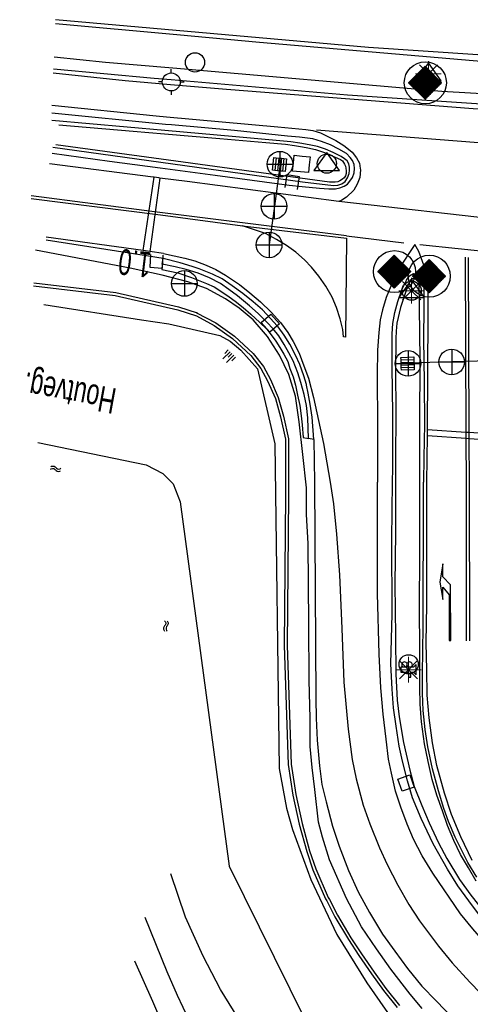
# Model space of a CAD drawing. Header units: metres. Extents: x 119757 to 244046, y 404148 to 811635.
# Tile 25 of 60: x 119757 to 119801, y 406786 to 406882. Entities that reach past the tile are written whole.
import ezdxf

# ---------------------------------------------------------------- set-up
doc = ezdxf.new("R2010")
doc.units = ezdxf.units.M
doc.layers.get('0').update_dxf_attribs({"linetype": 'CONTINUOUS'})
doc.layers.add('# Ov Nieuwe Leiding', color=250, linetype='CONTINUOUS', lineweight=30)
doc.layers.add('Lichtpunten SYMBOOL', color=1, linetype='CONTINUOUS', lineweight=30)
for name, color, linetype in [('2403', 7, 'CONTINUOUS'), ('4504', 7, 'CONTINUOUS'), ('4601', 172, 'CONTINUOUS'), ('4602', 7, 'CONTINUOUS'), ('B-AF-GELUID-GD', 124, 'CONTINUOUS'), ('B-AS-HECT-GD', 9, 'CONTINUOUS'), ('B-BB-BORD-GD', 8, 'CONTINUOUS'), ('B-BW-SIGN-GD', 8, 'CONTINUOUS'), ('B-BW-WEGW-GD', 8, 'CONTINUOUS'), ('B-GL-RAIL-GD', 232, 'CONTINUOUS'), ('B-MK-DRIEH-GD', 121, 'CONTINUOUS'), ('B-MK-PIJL-GD', 121, 'CONTINUOUS'), ('B-MK-STRP-GD', 121, 'CONTINUOUS'), ('B-MK-STSTRP-GD', 121, 'CONTINUOUS'), ('B-MK-VLAK-GD', 121, 'CONTINUOUS'), ('B-OV-PAAL-GD', 63, 'CONTINUOUS'), ('B-TE-OND-GD', 8, 'CONTINUOUS'), ('B-TR-SLOO-GD', 142, 'CONTINUOUS'), ('B-TR-TALB-GD', 72, 'CONTINUOUS'), ('B-VH-BNDH-GD', 13, 'CONTINUOUS'), ('B-VH-FPAD-GD', 13, 'CONTINUOUS'), ('B-VH-GOOT-GD', 13, 'CONTINUOUS'), ('B-VH-HFDR-GD', 13, 'CONTINUOUS'), ('B-VH-WEGN-GD', 13, 'CONTINUOUS'), ('B-VR-MAIB-GD', 214, 'CONTINUOUS'), ('B-WT-KOLK-GD', 213, 'CONTINUOUS'), ('L-AR-BLOCKS-GD', 8, 'CONTINUOUS'), ('n-ov-arma-pr', 1, 'CONTINUOUS')]:
    doc.layers.add(name, color=color, linetype=linetype)

# ---------------------------------------------------------------- blocks, each defined once
blk = doc.blocks.new('WATER', base_point=(119758.78532, 404407.573336))
at = {"layer": '4601'}
for points in [[(119758.28532, 404407.723336, 0), (119758.34782, 404407.785836, 0), (119758.47282, 404407.848336, 0), (119758.59782, 404407.848336, 0), (119758.72282, 404407.785836, 0), (119758.78532, 404407.723336, 0), (119758.84782, 404407.660836, 0), (119758.97282, 404407.598336, 0), (119759.09782, 404407.598336, 0), (119759.22282, 404407.660836, 0), (119759.28532, 404407.723336, 0)], [(119758.28532, 404407.423336, 0), (119758.34782, 404407.485836, 0), (119758.47282, 404407.548336, 0), (119758.59782, 404407.548336, 0), (119758.72282, 404407.485836, 0), (119758.78532, 404407.423336, 0), (119758.84782, 404407.360836, 0), (119758.97282, 404407.298336, 0), (119759.09782, 404407.298336, 0), (119759.22282, 404407.360836, 0), (119759.28532, 404407.423336, 0)]]:
    blk.add_polyline3d(points, dxfattribs=at)
blk = doc.blocks.new('TALUD', base_point=(119758.78532, 404407.573336))
at = {"layer": '4602'}
for points in [[(119758.28532, 404408.073336, 0), (119758.78532, 404408.073336, 0)], [(119758.28532, 404407.823336, 0), (119759.28532, 404407.823336, 0)], [(119758.28532, 404407.573336, 0), (119758.78532, 404407.573336, 0)], [(119758.28532, 404407.323336, 0), (119759.28532, 404407.323336, 0)], [(119758.28532, 404407.073336, 0), (119758.78532, 404407.073336, 0)]]:
    blk.add_polyline3d(points, dxfattribs=at)
blk = doc.blocks.new('3605')
at = {"flags": 128}
blk.add_lwpolyline([(-0.25, -0.25), (-0.25, 0.25), (0.25, 0.25), (0.25, -0.25)], close=True, dxfattribs=at)
blk = doc.blocks.new('2502')
for p, q in [((-0.25, 0.15), (0.25, 0.15)), ((-0.25, 0.05), (0.25, 0.05)), ((-0.25, -0.05), (0.25, -0.05)), ((-0.25, -0.15), (0.25, -0.15))]:
    blk.add_line(p, q)
at = {"flags": 128}
blk.add_lwpolyline([(-0.25, -0.25), (-0.25, -0.15), (-0.25, -0.05), (-0.25, 0.05), (-0.25, 0.15), (-0.25, 0.25), (0.25, 0.25), (0.25, 0.15), (0.25, 0.05), (0.25, -0.05), (0.25, -0.15), (0.25, -0.25)], close=True, dxfattribs=at)
blk = doc.blocks.new('2501')
at = {"flags": 128}
for points in [[(0.001, 0.499), (0.001, -0.001), (0.001, -0.501)], [(-0.499, -0.001), (0.001, -0.001), (0.501, -0.001)]]:
    blk.add_lwpolyline(points, dxfattribs=at)
blk.add_circle((0.001, -0.001), 0.5)
blk = doc.blocks.new('2701')
at = {"lineweight": 0}
for q in [(0.001, 0.497), (-0.353, 0.351), (0.355, 0.351), (-0.499, -0.003), (-0.352, -0.356), (0.501, -0.003), (0.001, -0.503), (0.355, -0.356)]:
    blk.add_line((0.001, -0.003), q, dxfattribs=at)
blk = doc.blocks.new('2401')
blk.add_circle((0.001, -0.001), 0.375)
blk = doc.blocks.new('1221')
at = {"flags": 128}
blk.add_lwpolyline([(0, 0), (0, -0.075), (5.45, -0.075), (6.2, 0.675), (7.5, 0.675), (5.7, 0.975), (4, 0.675), (5.2, 0.675), (4.45, 0.075), (0, 0.075)], close=True, dxfattribs=at)
blk = doc.blocks.new('3602')
at = {"flags": 128}
blk.add_lwpolyline([(-0.31, 0.001), (-0.31, 0.311), (0, 0.311), (0.31, 0.311), (0.31, 0.001), (0.31, -0.309), (0, -0.309), (-0.31, -0.309)], close=True, dxfattribs=at)
blk = doc.blocks.new('2301')
at = {"flags": 128}
blk.add_lwpolyline([(-0.502, -0.271), (0.498, -0.271), (-0.002, 0.429), (-0.502, -0.271)], dxfattribs=at)
blk = doc.blocks.new('3604')
at = {"flags": 128}
blk.add_lwpolyline([(-0.25, 0.25), (-0.25, -0.25), (0.25, -0.25), (0.25, 0.25)], dxfattribs=at)
blk = doc.blocks.new('2201')
at = {"flags": 128}
for points in [[(0, 0.35), (0, 0.35), (0, 0.5)], [(-0.35, 0), (-0.35, 0), (-0.5, 0)], [(0.35, 0.002), (0.35, 0), (0.5, 0)], [(0, -0.35), (0, -0.35), (0, -0.5)]]:
    blk.add_lwpolyline(points, dxfattribs=at)
at = {"linetype": 'Continuous'}
blk.add_circle((0, 0), 0.35, dxfattribs=at)
blk = doc.blocks.new('2403', base_point=(120144.205475, 404936.203))
at = {"layer": '2403'}
blk.add_polyline3d([(120144.305475, 404935.903, 0), (120144.305475, 404936.103, 0), (120144.405475, 404936.103, 0), (120144.505475, 404936.003, 0), (120144.505475, 404936.403, 0), (120144.405475, 404936.303, 0), (120144.203785, 404936.303, 0), (120143.905475, 404936.303, 0), (120143.905475, 404936.103, 0), (120144.205475, 404936.103, 0), (120144.205475, 404935.903, 0)], close=True, dxfattribs=at)
for centre in [(120144.051867, 404936.396738), (120144.25463, 404936.396738)]:
    blk.add_arc(centre, 0.10664, 298.476383, 241.523617, dxfattribs=at)
blk = doc.blocks.new('OV_MASTG')
at = {"layer": 'Lichtpunten SYMBOOL'}
for p, q in [((-0.021, 1.613), (-1.634, 0)), ((-0.667, 0), (-0.667, 0.967)), ((-0.626, 0), (-0.626, 1.007)), ((-0.586, 0), (-0.586, 1.048)), ((-0.546, 0), (-0.546, 1.088)), ((-0.505, 0), (-0.505, 1.128)), ((-0.465, 0), (-0.465, 1.169)), ((-0.424, 0), (-0.424, 1.209)), ((-0.384, 0), (-0.384, 1.25)), ((-0.344, 0), (-0.344, 1.29)), ((-0.303, 0), (-0.303, 1.33)), ((-0.263, 0), (-0.263, 1.371)), ((-0.223, 0), (-0.223, 1.411)), ((-0.182, 0), (-0.182, 1.451)), ((-0.142, 0), (-0.142, 1.492)), ((-0.101, 0), (-0.101, 1.532)), ((1.592, 0), (-0.021, 1.613)), ((0.06, 0), (0.06, 1.532)), ((0.101, 0), (0.101, 1.492)), ((0.141, 0), (0.141, 1.451)), ((0.181, 0), (0.181, 1.411)), ((0.222, 0), (0.222, 1.371)), ((0.262, 0), (0.262, 1.33)), ((0.302, 0), (0.302, 1.29)), ((0.343, 0), (0.343, 1.25)), ((0.383, 0), (0.383, 1.209)), ((0.424, 0), (0.424, 1.169)), ((0.464, 0), (0.464, 1.128)), ((0.504, 0), (0.504, 1.088)), ((0.545, 0), (0.545, 1.048)), ((0.585, 0), (0.585, 1.007)), ((0.625, 0), (0.625, 0.967)), ((-1.634, 0), (-0.021, -1.613)), ((-1.595, 0.038), (-1.595, 0)), ((-1.595, -0.038), (-1.595, 0)), ((-1.555, 0.078), (-1.555, 0)), ((-1.555, -0.078), (-1.555, 0)), ((-1.515, 0), (-1.515, 0.119)), ((-1.515, 0), (-1.515, -0.119)), ((-1.474, 0), (-1.474, 0.159)), ((-1.474, 0), (-1.474, -0.159)), ((-1.434, 0), (-1.434, 0.2)), ((-1.434, 0), (-1.434, -0.2)), ((-1.394, 0), (-1.394, 0.24)), ((-1.394, 0), (-1.394, -0.24)), ((-1.353, 0), (-1.353, 0.28)), ((-1.353, 0), (-1.353, -0.28)), ((-1.313, 0), (-1.313, 0.321)), ((-1.313, 0), (-1.313, -0.321)), ((-1.272, 0), (-1.272, 0.361)), ((-1.272, 0), (-1.272, -0.361)), ((-1.232, 0), (-1.232, 0.402)), ((-1.232, 0), (-1.232, -0.402)), ((-1.192, 0), (-1.192, 0.442)), ((-1.192, 0), (-1.192, -0.442)), ((-1.151, 0), (-1.151, 0.482)), ((-1.151, 0), (-1.151, -0.482)), ((-1.111, 0), (-1.111, 0.523)), ((-1.111, 0), (-1.111, -0.523)), ((-1.071, 0), (-1.071, 0.563)), ((-1.071, 0), (-1.071, -0.563)), ((-1.03, 0), (-1.03, 0.603)), ((-1.03, 0), (-1.03, -0.603)), ((-0.99, 0), (-0.99, 0.644)), ((-0.99, 0), (-0.99, -0.644)), ((-0.949, 0), (-0.949, 0.684)), ((-0.949, 0), (-0.949, -0.684)), ((-0.909, 0), (-0.909, 0.725)), ((-0.909, 0), (-0.909, -0.725)), ((-0.869, 0), (-0.869, 0.765)), ((-0.869, 0), (-0.869, -0.765)), ((-0.828, 0), (-0.828, 0.805)), ((-0.828, 0), (-0.828, -0.805)), ((-0.788, 0), (-0.788, 0.846)), ((-0.788, 0), (-0.788, -0.846)), ((-0.747, 0), (-0.747, 0.886)), ((-0.747, 0), (-0.747, -0.886)), ((-0.707, 0), (-0.707, 0.926)), ((-0.707, 0), (-0.707, -0.926)), ((-0.667, 0), (-0.667, -0.967)), ((-0.626, 0), (-0.626, -1.007)), ((-0.586, 0), (-0.586, -1.048)), ((-0.546, 0), (-0.546, -1.088)), ((-0.505, 0), (-0.505, -1.128)), ((-0.465, 0), (-0.465, -1.169)), ((-0.424, 0), (-0.424, -1.209)), ((-0.384, 0), (-0.384, -1.25)), ((-0.344, 0), (-0.344, -1.29)), ((-0.303, 0), (-0.303, -1.33)), ((-0.263, 0), (-0.263, -1.371)), ((-0.223, 0), (-0.223, -1.411)), ((-0.182, 0), (-0.182, -1.451)), ((-0.142, 0), (-0.142, -1.492)), ((-0.101, 0), (-0.101, -1.532)), ((-0.021, -1.613), (1.592, 0)), ((0.06, 0), (0.06, -1.532)), ((0.101, 0), (0.101, -1.492)), ((0.141, 0), (0.141, -1.451)), ((0.181, 0), (0.181, -1.411)), ((0.222, 0), (0.222, -1.371)), ((0.262, 0), (0.262, -1.33)), ((0.302, 0), (0.302, -1.29)), ((0.343, 0), (0.343, -1.25)), ((0.383, 0), (0.383, -1.209)), ((0.424, 0), (0.424, -1.169)), ((0.464, 0), (0.464, -1.128)), ((0.504, 0), (0.504, -1.088)), ((0.545, 0), (0.545, -1.048)), ((0.585, 0), (0.585, -1.007)), ((0.625, 0), (0.625, -0.967)), ((0.666, 0), (0.666, 0.926)), ((0.666, 0), (0.666, -0.926)), ((0.706, 0), (0.706, 0.886)), ((0.706, 0), (0.706, -0.886)), ((0.747, 0), (0.747, 0.846)), ((0.747, 0), (0.747, -0.846)), ((0.787, 0), (0.787, 0.805)), ((0.787, 0), (0.787, -0.805)), ((0.827, 0), (0.827, 0.765)), ((0.827, 0), (0.827, -0.765)), ((0.868, 0), (0.868, 0.725)), ((0.868, 0), (0.868, -0.725)), ((0.908, 0), (0.908, 0.684)), ((0.908, 0), (0.908, -0.684)), ((0.949, 0), (0.949, 0.644)), ((0.949, 0), (0.949, -0.644)), ((0.989, 0), (0.989, 0.603)), ((0.989, 0), (0.989, -0.603)), ((1.029, 0), (1.029, 0.563)), ((1.029, 0), (1.029, -0.563)), ((1.07, 0), (1.07, 0.523)), ((1.07, 0), (1.07, -0.523)), ((1.11, 0), (1.11, 0.482)), ((1.11, 0), (1.11, -0.482)), ((1.15, 0), (1.15, 0.442)), ((1.15, 0), (1.15, -0.442)), ((1.191, 0), (1.191, 0.402)), ((1.191, 0), (1.191, -0.402)), ((1.231, 0), (1.231, 0.361)), ((1.231, 0), (1.231, -0.361)), ((1.272, 0), (1.272, 0.321)), ((1.272, 0), (1.272, -0.321)), ((1.312, 0), (1.312, 0.28)), ((1.312, 0), (1.312, -0.28)), ((1.352, 0), (1.352, 0.24)), ((1.352, 0), (1.352, -0.24)), ((1.393, 0), (1.393, 0.2)), ((1.393, 0), (1.393, -0.2)), ((1.433, 0), (1.433, 0.159)), ((1.433, 0), (1.433, -0.159)), ((1.473, 0), (1.473, 0.119)), ((1.473, 0), (1.473, -0.119)), ((1.514, 0.078), (1.514, 0)), ((1.514, -0.078), (1.514, 0)), ((1.554, 0.038), (1.554, 0)), ((1.554, -0.038), (1.554, 0))]:
    blk.add_line(p, q, dxfattribs=at)
for points in [[(-0.061, 0), (-0.061, 0), (-0.061, 1.573)], [(-0.021, 1.615), (-0.021, 1.615), (-0.021, -1.615)], [(0.02, 0), (0.02, 0), (0.02, 1.573)], [(-0.061, 0), (-0.061, 0), (-0.061, -1.573)], [(0.02, 0), (0.02, 0), (0.02, -1.573)]]:
    blk.add_lwpolyline(points, dxfattribs=at)
at = {"layer": 'n-ov-arma-pr'}
blk.add_circle((0, 0), 2.051, dxfattribs=at)

msp = doc.modelspace()

# ---------------------------------------------------------------- linework, layer by layer
at = {"layer": 'B-AF-GELUID-GD'}
for points in [[(119874.557, 406874.648), (119837.693, 406875.811), (119802.802, 406877.789), (119780.809, 406879.682), (119772.759, 406880.411), (119760.907, 406881.484)], [(119874.557, 406874.648), (119874.565, 406875.203), (119854.81, 406875.666), (119823.453, 406877.046), (119791.463, 406879.185), (119760.924, 406881.898)], [(119758.785, 406855.939), (119766.753, 406855.001), (119772.848, 406853.584), (119774.661, 406853.001), (119776.407, 406852.074), (119778.179, 406850.783), (119779.986, 406849.141), (119780.96, 406847.882), (119781.618, 406846.666), (119782.372, 406844.947), (119782.887, 406843.141), (119783.365, 406840.984), (119783.37, 406835.487), (119783.22, 406820.836), (119783.63, 406809.229), (119784.081, 406806.255), (119784.704, 406803.4), (119785.43, 406800.736), (119786.035, 406798.951), (119787.26, 406796.133), (119787.384, 406795.92), (119788.17, 406794.382), (119789.497, 406792.162), (119790.516, 406790.588), (119791.766, 406788.796), (119792.917, 406787.184), (119794.261, 406785.539)], [(119758.82, 406856.237), (119766.805, 406855.297), (119772.928, 406853.873), (119774.753, 406853.287), (119774.661, 406853.301), (119776.567, 406852.329), (119778.369, 406851.016), (119780.207, 406849.346), (119781.212, 406848.047), (119781.888, 406846.798), (119782.655, 406845.048), (119783.178, 406843.214), (119783.665, 406841.017), (119783.67, 406835.486), (119783.52, 406820.84), (119783.929, 406809.257), (119784.376, 406806.309), (119784.996, 406803.471), (119785.717, 406800.824), (119786.315, 406799.059), (119787.529, 406796.268), (119787.648, 406796.063), (119788.433, 406794.527), (119789.751, 406792.321), (119790.765, 406790.756), (119792.011, 406788.969), (119793.156, 406787.366), (119794.489, 406785.735)]]:
    msp.add_lwpolyline(points, dxfattribs=at)
at = {"layer": 'B-BW-SIGN-GD'}
for points in [[(119782.85, 406867.826), (119782.274, 406863.693), (119781.756, 406859.974)], [(119803.323, 406848.62), (119799.574, 406848.505), (119795.344, 406848.375)]]:
    msp.add_lwpolyline(points, dxfattribs=at)
at = {"layer": 'B-GL-RAIL-GD'}
for points in [[(119760.773, 406878.259), (119765.783, 406877.76), (119772.356, 406877.194)], [(119772.356, 406877.194), (119798.601, 406874.935), (119831.644, 406873.017), (119860.231, 406871.921), (119874.516, 406871.716)], [(119796.695, 406785.414), (119795.54, 406786.812), (119793.647, 406789.267), (119792.238, 406791.244), (119790.772, 406793.401), (119789.309, 406796.167), (119787.643, 406799.941), (119786.958, 406802.151), (119786.567, 406803.622), (119786.215, 406806.785), (119785.961, 406808.955), (119785.772, 406810.973), (119785.765, 406813.733), (119785.682, 406817.446), (119785.636, 406822.935), (119785.558, 406830.808), (119785.407, 406833.631), (119785.397, 406836.232), (119785.052, 406839.471), (119784.704, 406842.664), (119784.343, 406845.175), (119783.698, 406847.277), (119782.777, 406849.157), (119781.613, 406850.992), (119780.194, 406852.614), (119778.832, 406853.765), (119777.497, 406854.661), (119775.656, 406855.674), (119773.839, 406856.323), (119771.32, 406856.981), (119768.209, 406857.665), (119758.972, 406859.412)]]:
    msp.add_lwpolyline(points, dxfattribs=at)
at = {"layer": 'B-MK-DRIEH-GD'}
msp.add_lwpolyline([(119796.456, 406859.98), (119811.42, 406858.419), (119821.05, 406857.494)], dxfattribs=at)
at = {"layer": 'B-MK-STRP-GD'}
for points in [[(119760.707, 406876.698), (119767.711, 406875.968), (119772.153, 406875.576)], [(119772.153, 406875.576), (119777.612, 406875.117), (119801.681, 406873.228), (119819.213, 406872.099), (119827.745, 406871.622), (119835.423, 406871.287), (119849.176, 406870.722), (119864.053, 406870.235), (119871.12, 406870.156), (119901.893, 406869.872), (119922.801, 406870.016), (119934.93, 406870.27), (119954.066, 406870.877), (119983.257, 406871.989), (120009.119, 406872.941), (120019.643, 406873.313)], [(119760.576, 406873.543), (119770.737, 406872.529), (119771.759, 406872.436)], [(119771.759, 406872.436), (119782.603, 406871.448), (119785.343, 406871.186), (119786.04, 406871.091), (119786.778, 406870.845), (119788.261, 406870.127), (119789.056, 406869.63), (119789.197, 406869.533), (119789.868, 406868.982), (119790.287, 406868.413), (119790.577, 406867.916), (119790.655, 406867.375), (119790.67, 406867.262), (119790.602, 406866.49), (119790.353, 406865.865), (119790.041, 406865.264), (119789.326, 406864.589), (119788.868, 406864.287), (119788.555, 406864.146), (119773.761, 406866.106), (119771.089, 406866.45), (119770.997, 406866.461)], [(119786.389, 406871.162), (119802.182, 406869.912)], [(119770.997, 406866.461), (119770.543, 406866.52), (119770.456, 406866.531), (119760.338, 406867.832)], [(119758.533, 406864.461), (119771.18, 406862.851), (119779.175, 406861.8)], [(119770.592, 406863.136), (119758.548, 406864.729)], [(119805.193, 406862.263), (119788.555, 406864.146)], [(119789.313, 406860.818), (119770.592, 406863.136)], [(119771.462, 406859.102), (119770.132, 406859.286), (119769.484, 406859.376), (119760.017, 406860.686)], [(119789.313, 406860.818), (119794.912, 406860.129)], [(119797.168, 406836.764), (119797.218, 406841.323), (119797.221, 406841.883), (119797.295, 406853.108), (119797.273, 406855.179), (119797.236, 406856.313), (119797.04, 406857.431), (119796.728, 406858.311), (119796.371, 406859.279), (119795.974, 406859.951), (119795.525, 406859.295), (119794.846, 406858.243), (119794.247, 406857.159), (119793.637, 406855.894), (119793.179, 406854.802), (119792.819, 406853.588), (119792.586, 406852.616), (119792.461, 406851.375), (119792.335, 406849.664), (119792.317, 406847.242), (119792.335, 406842.255), (119792.332, 406836.771)], [(119771.462, 406859.102), (119773.54, 406858.633), (119774.498, 406858.357), (119775.627, 406857.948), (119776.549, 406857.515), (119777.518, 406856.985), (119778.859, 406856.054), (119779.885, 406855.243), (119780.923, 406854.376), (119781.966, 406853.362), (119782.864, 406852.368), (119783.586, 406851.383), (119784.125, 406850.517), (119784.71, 406849.379), (119785.165, 406848.122), (119785.614, 406846.917), (119786.102, 406845.041), (119787.075, 406840.541), (119787.733, 406836.778)], [(119800.908, 406858.737), (119800.962, 406841.634), (119800.964, 406841.07), (119800.977, 406836.759)], [(119801.306, 406836.758), (119801.289, 406841.048), (119801.287, 406841.612), (119801.221, 406858.686)], [(119787.733, 406836.778), (119788.046, 406834.67), (119788.329, 406831.702), (119788.629, 406827.726), (119788.843, 406822.493), (119789.066, 406817.262), (119789.475, 406812.691), (119789.868, 406809.714), (119790.254, 406807.841), (119790.925, 406805.277), (119791.585, 406803.435), (119792.523, 406801.117), (119793.283, 406799.49), (119794.321, 406797.464), (119795.396, 406795.585), (119796.442, 406793.98), (119798.294, 406791.492), (119799.624, 406789.876), (119801.334, 406787.983), (119802.396, 406786.91), (119803.618, 406785.814)], [(119810.571, 406785.208), (119809.316, 406786.059), (119808.079, 406786.942), (119806.719, 406788.003), (119805.39, 406789.157), (119803.978, 406790.589), (119802.907, 406791.725), (119801.627, 406793.212), (119800.432, 406794.674), (119797.752, 406798.636), (119796.698, 406800.316), (119795.866, 406801.942), (119795.238, 406803.408), (119794.601, 406805.075), (119794.109, 406806.629), (119793.7, 406808.39), (119793.398, 406809.737), (119793.169, 406811.71), (119792.883, 406814.127), (119792.661, 406816.718), (119792.511, 406820.009), (119792.331, 406825.902), (119792.331, 406832.328), (119792.332, 406836.771)], [(119801.561, 406799.856), (119800.458, 406802.181), (119799.571, 406804.354), (119798.873, 406806.424), (119798.13, 406809.132), (119797.712, 406811.35), (119797.368, 406813.789), (119797.189, 406815.994), (119797.165, 406818.464), (119797.103, 406821.114), (119797.155, 406824.818), (119797.156, 406831.011), (119797.168, 406836.764)], [(119800.977, 406836.759), (119800.997, 406821.294)], [(119801.335, 406821.291), (119801.306, 406836.758)]]:
    msp.add_lwpolyline(points, dxfattribs=at)
at = {"layer": 'B-MK-STSTRP-GD'}
for points in [[(119769.484, 406859.376), (119770.543, 406866.52)], [(119771.089, 406866.45), (119770.132, 406859.286)], [(119805.375, 406841.341), (119801.287, 406841.612), (119800.962, 406841.634), (119797.221, 406841.883)], [(119797.218, 406841.323), (119800.964, 406841.07), (119801.289, 406841.048), (119805.275, 406840.778)]]:
    msp.add_lwpolyline(points, dxfattribs=at)
at = {"layer": 'B-MK-VLAK-GD'}
msp.add_lwpolyline([(119779.175, 406861.8), (119789.304, 406860.583), (119789.206, 406850.92), (119789.008, 406850.954), (119788.952, 406851.682), (119788.706, 406852.713), (119788.328, 406853.833), (119787.919, 406854.829), (119787.294, 406855.915), (119786.608, 406856.884), (119785.908, 406857.742), (119785.217, 406858.48), (119784.366, 406859.201), (119783.45, 406859.857), (119782.494, 406860.449), (119781.403, 406861.054), (119780.547, 406861.338)], close=True, dxfattribs=at)
at = {"layer": 'B-TR-SLOO-GD'}
for points in [[(119759.205, 406840.654), (119769.777, 406838.47), (119771.381, 406837.639), (119772.384, 406836.617), (119773.077, 406834.853), (119777.859, 406799.301), (119782.265, 406790.433), (119785.303, 406784.262), (119787.568, 406781.559), (119794.575, 406774.649), (119797.96, 406770.92), (119800.558, 406768.179), (119809.374, 406761.282), (119814.45, 406758.729), (119821.211, 406758.858), (119827.09, 406758.936), (119849.038, 406763.236), (119866.306, 406767.194), (119869.934, 406767.555), (119880.187, 406768.549)], [(119818.336, 406754.849), (119816.659, 406755.03), (119813.853, 406755.712), (119810.126, 406756.704), (119806.09, 406757.986), (119803.573, 406759.182), (119801.217, 406760.581), (119797.652, 406762.76), (119796.316, 406763.993), (119792.23, 406767.772), (119789.132, 406770.872), (119786.467, 406773.666), (119784.365, 406776.275), (119782.534, 406779.017), (119780.504, 406781.882), (119778.696, 406784.559), (119777.032, 406787.288), (119775.337, 406790.543), (119773.606, 406794.343), (119772.166, 406798.553)]]:
    msp.add_lwpolyline(points, dxfattribs=at)
at = {"layer": 'B-TR-TALB-GD'}
msp.add_lwpolyline([(119759.766, 406854.109), (119769.31, 406852.628), (119771.986, 406852.212), (119776.957, 406851.084), (119777.974, 406850.523), (119778.998, 406849.666), (119780.632, 406847.836), (119782.316, 406840.523), (119782.756, 406808.85), (119783.445, 406804.977), (119784.06, 406802.902), (119785.834, 406798.001), (119788.374, 406792.639), (119791.285, 406787.92), (119794.597, 406783.226)], dxfattribs=at)
at = {"layer": 'B-VH-BNDH-GD'}
for points in [[(119761.252, 406871.651), (119768.504, 406871.013), (119771.548, 406870.753)], [(119771.548, 406870.753), (119776.943, 406870.293), (119781.427, 406869.912), (119783.368, 406869.747), (119784.236, 406869.631), (119785.013, 406869.508), (119785.551, 406869.398), (119786.275, 406869.224), (119787.177, 406868.929), (119788.713, 406868.257), (119788.915, 406868.126), (119789.02, 406867.981), (119789.119, 406867.8), (119789.215, 406867.614), (119789.264, 406867.402), (119789.279, 406867.148), (119789.277, 406866.88), (119789.202, 406866.651), (119789.085, 406866.472), (119788.919, 406866.329), (119788.668, 406866.178), (119788.473, 406866.087), (119788.204, 406866.051), (119787.927, 406866.053), (119787.642, 406866.058), (119771.238, 406868.28)], [(119771.238, 406868.28), (119760.951, 406869.673)], [(119771.323, 406858.047), (119771.284, 406857.521), (119772.841, 406857.194), (119774.201, 406856.76), (119775.649, 406856.162), (119776.399, 406855.841), (119777.15, 406855.359), (119777.863, 406854.855), (119778.452, 406854.429), (119779.227, 406853.824), (119779.97, 406853.181), (119780.866, 406852.359), (119781.53, 406851.703), (119781.978, 406851.142), (119782.407, 406850.518), (119782.811, 406849.907), (119783.209, 406849.278), (119783.575, 406848.54), (119783.783, 406847.863), (119784.106, 406847.038), (119784.329, 406846.229), (119784.534, 406845.253), (119784.757, 406844.264), (119784.903, 406843.254), (119784.981, 406842.372), (119785.099, 406841.124), (119785.614, 406841.037)], [(119796.463, 406836.765), (119796.484, 406842.468), (119796.488, 406848.735), (119796.416, 406856.377), (119796.394, 406856.43), (119796.277, 406856.593), (119796.008, 406856.666), (119795.76, 406856.619), (119795.536, 406856.458), (119795.494, 406856.351), (119795.26, 406855.874), (119794.569, 406853.814), (119794.23, 406852.303), (119794.144, 406851.504), (119794.128, 406850.79), (119794.097, 406847.567), (119794.136, 406843.752), (119794.083, 406838.741), (119794.096, 406836.769)], [(119794.096, 406836.769), (119794.099, 406831.855), (119794.038, 406826.839), (119794.086, 406821.758), (119794.127, 406818.053), (119794.246, 406815.494), (119794.447, 406813.87), (119794.882, 406811.378), (119795.49, 406808.667), (119795.923, 406807.083), (119796.657, 406805.224), (119797.367, 406803.554), (119798.292, 406801.584), (119799.105, 406800.056), (119800.329, 406798.026), (119801.453, 406796.489), (119802.929, 406794.592), (119804.315, 406792.95), (119805.662, 406791.455), (119807.128, 406790.138), (119808.267, 406789.189), (119810.175, 406787.755), (119811.8, 406786.651), (119814.005, 406785.41)], [(119801.966, 406797.844), (119801.209, 406799.137), (119800.453, 406800.461), (119799.799, 406801.81), (119799.178, 406803.272), (119798.676, 406804.711), (119798.124, 406806.256), (119797.688, 406807.76), (119797.268, 406809.525), (119796.938, 406811.243), (119796.641, 406813.407), (119796.501, 406815.109), (119796.468, 406816.738), (119796.463, 406820.264), (119796.431, 406824.703), (119796.464, 406829.559), (119796.463, 406836.765)]]:
    msp.add_lwpolyline(points, dxfattribs=at)
at = {"layer": 'B-VH-FPAD-GD'}
for points in [[(119769.627, 406794.348), (119771.776, 406789.029), (119772.779, 406786.721), (119773.911, 406784.391)], [(119808.181, 406748.645), (119807.88, 406749.262), (119807.479, 406749.652), (119806.804, 406750.018), (119802.271, 406752.167), (119801.548, 406752.555), (119800.575, 406753.252), (119799.747, 406753.97), (119798.782, 406754.979), (119777.935, 406774.598), (119776.619, 406776.11), (119775.76, 406777.049), (119774.995, 406778.083), (119774.303, 406778.982), (119773.723, 406779.767), (119772.648, 406781.767), (119771.212, 406784.292), (119770.426, 406786.118), (119768.662, 406790.034)]]:
    msp.add_lwpolyline(points, dxfattribs=at)
at = {"layer": 'B-VH-GOOT-GD'}
for points in [[(119771.59, 406871.085), (119760.545, 406872.078)], [(119771.202, 406867.997), (119785.031, 406866.084), (119788.037, 406865.728), (119788.476, 406865.749), (119788.854, 406865.89), (119789.171, 406866.123), (119789.404, 406866.455), (119789.578, 406866.886), (119789.601, 406867.228), (119789.603, 406867.52), (119789.529, 406867.83), (119789.363, 406868.125), (119789.132, 406868.316), (119788.8, 406868.56), (119788.014, 406868.955), (119787.271, 406869.258), (119786.483, 406869.511), (119785.683, 406869.694), (119784.744, 406869.857), (119783.879, 406869.985), (119778.503, 406870.464), (119771.59, 406871.085)], [(119760.664, 406869.455), (119771.202, 406867.997)], [(119786.129, 406840.951), (119785.949, 406843.115), (119785.773, 406844.378), (119785.585, 406845.454), (119785.412, 406846.225), (119785.4, 406846.304), (119785.137, 406847.141), (119784.744, 406848.27), (119784.341, 406849.168), (119783.778, 406850.247), (119783.237, 406851.109), (119782.639, 406851.941), (119782.535, 406852.038), (119781.907, 406852.753), (119781.112, 406853.583), (119780.196, 406854.382), (119779.2, 406855.186), (119778.166, 406855.939), (119777.183, 406856.6), (119776.226, 406857.066), (119774.941, 406857.592), (119774.268, 406857.819), (119773.088, 406858.173), (119771.408, 406858.602)]]:
    msp.add_lwpolyline(points, dxfattribs=at)
at = {"layer": 'B-VH-HFDR-GD'}
for points in [[(119772.209, 406876.021), (119770.548, 406876.164), (119760.723, 406877.068)], [(120030.309, 406874.271), (120014.542, 406873.647), (119994.062, 406872.772), (119973.219, 406871.984), (119950.16, 406871.185), (119927.963, 406870.471), (119917.85, 406870.395), (119896.907, 406870.299), (119871.778, 406870.599), (119860.908, 406870.721), (119845.661, 406871.253), (119838.176, 406871.506), (119826.167, 406872.082), (119815.057, 406872.803), (119789.421, 406874.545), (119772.209, 406876.021)], [(119771.665, 406871.688), (119760.556, 406872.785)], [(119771.133, 406867.447), (119776.513, 406866.737), (119783.709, 406865.764), (119784.981, 406865.616), (119786.668, 406865.467), (119787.592, 406865.393), (119788.235, 406865.406), (119788.678, 406865.485), (119789.091, 406865.65), (119789.414, 406865.845), (119789.649, 406866.135), (119789.899, 406866.504), (119790.067, 406866.942), (119790.106, 406867.392), (119790.065, 406867.782), (119789.908, 406868.166), (119789.678, 406868.459), (119789.301, 406868.833), (119788.564, 406869.278), (119787.754, 406869.687), (119786.885, 406870.024), (119786.023, 406870.263), (119784.716, 406870.438), (119783.565, 406870.541), (119778.375, 406871.072), (119772.248, 406871.631), (119771.665, 406871.688)], [(119760.595, 406868.887), (119766.193, 406868.099), (119771.133, 406867.447)], [(119771.408, 406858.602), (119770.007, 406858.832), (119760.002, 406860.372)]]:
    msp.add_lwpolyline(points, dxfattribs=at)
at = {"layer": 'B-VH-WEGN-GD'}
for points in [[(119786.129, 406840.951), (119785.614, 406841.037), (119785.536, 406843.066), (119785.42, 406844.264), (119785.187, 406845.339), (119784.842, 406846.502), (119784.575, 406847.436), (119784.112, 406848.604), (119783.697, 406849.405), (119783.243, 406850.223), (119782.715, 406851.043), (119782.158, 406851.739), (119781.547, 406852.386), (119780.699, 406853.239), (119779.841, 406853.991), (119778.673, 406854.953), (119777.825, 406855.589), (119777.003, 406856.156), (119775.94, 406856.709), (119774.824, 406857.162), (119773.66, 406857.516), (119772.589, 406857.789), (119771.323, 406858.047), (119771.408, 406858.602)], [(119793.816, 406836.769), (119793.837, 406838.14), (119793.821, 406843.493), (119793.783, 406848), (119793.757, 406851.25), (119793.846, 406852.272), (119794.04, 406853.339), (119794.314, 406854.398), (119794.725, 406855.548), (119795.182, 406856.499), (119795.446, 406856.922), (119795.866, 406857.139), (119796.274, 406857.071), (119796.616, 406856.838), (119796.818, 406856.556), (119796.868, 406856.183), (119796.853, 406853.826), (119796.835, 406850.737), (119796.881, 406846.529), (119796.911, 406842.424), (119796.858, 406839.192), (119796.838, 406836.765)], [(119786.129, 406840.951), (119786.203, 406836.78), (119786.335, 406815.657), (119786.348, 406813.756), (119786.461, 406811.618), (119786.667, 406809.11), (119786.908, 406807.297), (119787.316, 406805.581), (119787.954, 406803.227), (119788.584, 406801.258), (119789.513, 406798.891), (119790.452, 406796.805), (119791.548, 406794.782), (119792.837, 406792.678), (119794.034, 406791.012), (119795.275, 406789.325), (119796.664, 406787.609), (119798.052, 406786.173), (119799.748, 406784.404)], [(119812.226, 406785.822), (119810.901, 406786.649), (119809.097, 406787.911), (119807.768, 406788.991), (119806.062, 406790.43), (119805.073, 406791.451), (119804.071, 406792.552), (119802.398, 406794.399), (119801.26, 406795.934), (119800.183, 406797.404), (119799.158, 406799.023), (119797.778, 406801.506), (119796.59, 406803.953), (119795.762, 406805.969), (119795.265, 406807.631), (119794.765, 406809.557), (119794.458, 406811.03), (119794.153, 406812.961), (119793.892, 406814.75), (119793.757, 406816.566), (119793.648, 406819.064), (119793.766, 406823.897), (119793.723, 406831.191), (119793.816, 406836.769)], [(119802.028, 406798.24), (119801.161, 406799.674), (119800.463, 406801.021), (119799.923, 406802.127), (119799.269, 406803.684), (119798.817, 406804.926), (119798.275, 406806.648), (119797.697, 406808.804), (119797.245, 406810.966), (119796.984, 406812.657), (119796.804, 406814.491), (119796.736, 406816.186), (119796.744, 406818.08), (119796.79, 406822.644), (119796.785, 406826.336), (119796.838, 406831.843), (119796.838, 406836.765)]]:
    msp.add_lwpolyline(points, dxfattribs=at)

# ---------------------------------------------------------------- block references
at = {"layer": '# Ov Nieuwe Leiding', "color": 1, "lineweight": 50}
for p in [(119797.005, 406875.742), (119793.996, 406857.321), (119797.389, 406856.874)]:
    msp.add_blockref('OV_MASTG', p, dxfattribs=at)
at = {"layer": '2403', "xscale": 2.5, "yscale": 2.5, "zscale": 2.5}
msp.add_blockref('2403', (119795.35, 406818.49), dxfattribs=at)
at = {"layer": 'B-AS-HECT-GD', "xscale": 2.5, "yscale": 2.5, "zscale": 2.5}
msp.add_blockref('2201', (119772.215, 406875.824), dxfattribs=at)
at = {"layer": 'B-BB-BORD-GD', "xscale": 2.5, "yscale": 2.5, "zscale": 2.5}
for p in [(119774.527, 406877.734), (119787.394, 406867.858), (119795.664, 406855.465), (119795.378, 406819.012)]:
    msp.add_blockref('2401', p, dxfattribs=at)
at = {"layer": 'B-BW-WEGW-GD', "xscale": 2.5, "yscale": 2.5, "zscale": 2.5}
for p in [(119797.306, 406876.618), (119787.394, 406867.858), (119795.664, 406855.465)]:
    msp.add_blockref('2301', p, dxfattribs=at)
at = {"layer": 'B-MK-PIJL-GD', "rotation": 90.11209299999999}
msp.add_blockref('1221', (119799.41, 406821.327), dxfattribs=at)
at = {"layer": 'B-OV-PAAL-GD', "xscale": 2.5, "yscale": 2.5, "zscale": 2.5}
for p in [(119797.306, 406876.618), (119795.664, 406855.465), (119795.35, 406818.49)]:
    msp.add_blockref('2701', p, dxfattribs=at)
at = {"layer": 'B-VR-MAIB-GD', "xscale": 2.5, "yscale": 2.5, "zscale": 2.5}
for p in [(119782.814, 406867.804), (119782.241, 406863.698), (119781.76, 406859.93), (119781.76, 406859.93), (119773.493, 406856.166), (119795.317, 406848.367), (119799.574, 406848.505)]:
    msp.add_blockref('2501', p, dxfattribs=at)
for p, rotation in [((119782.769, 406867.766), 263.907373), ((119795.272, 406848.346), 1.900421)]:
    msp.add_blockref('2502', p, dxfattribs=dict(at, rotation=rotation))
at = {"layer": 'B-WT-KOLK-GD', "xscale": 2.5, "yscale": 2.5, "zscale": 2.5}
for name, p, rotation in [('3602', (119784.905, 406867.829), 174.35525), ('3604', (119784.015, 406866.044), 170.176253), ('3604', (119770.774, 406858.33), 356.325109), ('3605', (119781.881, 406852.295), 311.2874429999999), ('3605', (119795.117, 406807.413), 109.042304)]:
    msp.add_blockref(name, p, dxfattribs=dict(at, rotation=rotation))
at = {"layer": 'L-AR-BLOCKS-GD', "xscale": 0.9998350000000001, "yscale": 0.9998350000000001, "zscale": 0.9998350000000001, "rotation": 224.989618}
msp.add_blockref('TALUD', (119777.78, 406848.979), dxfattribs=at)
at = {"layer": 'L-AR-BLOCKS-GD', "yscale": 0.8}
for p, rotation in [((119760.933, 406838.089), 351.406306), ((119771.689, 406822.756), 269.961441)]:
    msp.add_blockref('WATER', p, dxfattribs=dict(at, rotation=rotation))

# ---------------------------------------------------------------- texts
at = {"layer": '4504', "width": 0.68}
msp.add_text('1.0', height=2.5, rotation=173.15438, dxfattribs=at).set_placement((119770.366, 406859.183))
at = {"layer": 'B-TE-OND-GD', "width": 0.68}
msp.add_text('Houtveg.', height=2.5, rotation=169.62232, dxfattribs=at).set_placement((119766.979, 406845.889))

doc.saveas('drawing.dxf')
